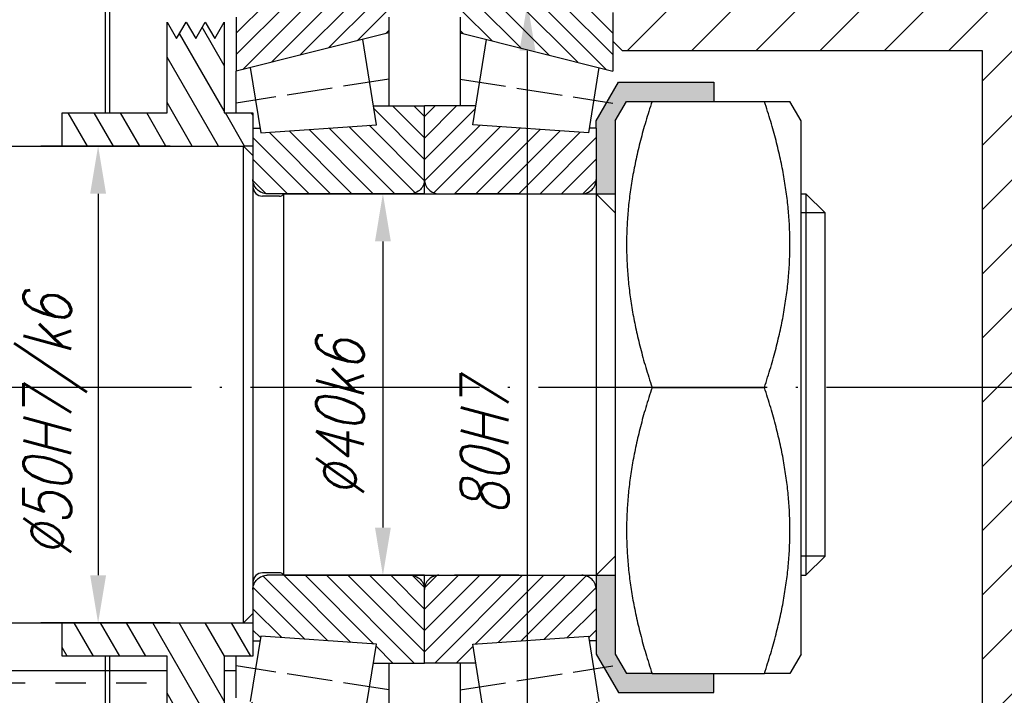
# Model space of a CAD drawing. Header units: millimetres. Extents: x -1 to 1188, y 0 to 841.
# Tile 19 of 32: x 338 to 390, y 474 to 509. Entities that reach past the tile are written whole.
import ezdxf

# ---------------------------------------------------------------- set-up
doc = ezdxf.new("R2010")
doc.units = ezdxf.units.MM
doc.linetypes.add('ACAD_ISO02W100', pattern=[15, 12, -3])
doc.linetypes.add('DuongTam', pattern=[30, 24, -3, 0, -3])
for name, color, linetype in [('DuongTam', 3, 'DuongTam'), ('KichThuoc', 6, 'Continuous'), ('Lien_Dam', 7, 'Continuous'), ('Lien_Manh', 5, 'Continuous'), ('MatCat', 1, 'Continuous')]:
    doc.layers.add(name, color=color, linetype=linetype)
doc.styles.add('CKT', font='Vnsimple.shx', dxfattribs={"width": 0.8, "oblique": 15, "height": 2.5})

msp = doc.modelspace()

# ---------------------------------------------------------------- hatches: boundary and pattern name
at = {"layer": 'Lien_Dam'}
h = msp.add_hatch(color=256, dxfattribs=at)
edge = h.paths.add_edge_path()
edge.add_line((369.4019, 503.96405), (369.99368, 504.98905))
edge.add_spline(control_points=[(369.99368, 504.98905), (369.99368, 504.98905), (371.33343, 504.98905)], knot_values=[1.75265421, 1.75265421, 1.75265421, 3.50530841, 3.50530841, 3.50530841], weights=[1.07735027, 1.07735027, 1], degree=2, periodic=0)
edge.add_line((371.33343, 504.98905), (374.57099, 504.98905))
edge.add_line((374.57099, 504.98905), (374.57099, 505.98905))
edge.add_line((374.57099, 505.98905), (369.57099, 505.98905))
edge.add_line((369.57099, 505.98905), (368.40185, 503.96405))
edge.add_line((368.40185, 503.96405), (368.40185, 503.58026))
edge.add_line((368.40185, 503.58026), (368.40185, 500.14433))
edge.add_line((368.40185, 500.14433), (369.27685, 500.14433))
edge.add_line((369.27685, 500.14433), (369.4019, 500.14433))
edge.add_line((369.4019, 500.14433), (369.4019, 503.96405))
edge = h.paths.add_edge_path()
edge.add_line((369.4019, 480.14433), (368.40185, 480.14433))
edge.add_line((368.40185, 480.14433), (368.40185, 476.70839))
edge.add_line((368.40185, 476.70839), (368.40185, 476.01405))
edge.add_line((368.40185, 476.01405), (369.57099, 473.98905))
edge.add_line((369.57099, 473.98905), (374.57099, 473.98905))
edge.add_line((374.57099, 473.98905), (374.57099, 474.98905))
edge.add_line((374.57099, 474.98905), (371.33343, 474.98905))
edge.add_spline(control_points=[(371.33343, 474.98905), (369.99368, 474.98905), (369.99368, 474.98905)], knot_values=[0, 0, 0, 1.75265421, 1.75265421, 1.75265421], weights=[1, 1.07735027, 1.07735027], degree=2, periodic=0)
edge.add_line((369.99368, 474.98905), (369.4019, 476.01405))
edge.add_line((369.4019, 476.01405), (369.4019, 480.14433))
at = {"layer": 'MatCat'}
h = msp.add_hatch(dxfattribs=at)
h.set_pattern_fill('ANSI31', color=256, scale=0.75, style=0)
h.set_pattern_definition([(45, (387.282, 524.8932), (-1.6838, 1.6838), [])])
h.paths.add_polyline_path([(389.65185, 523.39433), (389.65185, 527.14433), (384.65185, 527.14433), (384.65185, 523.39433)])
h.paths.add_polyline_path([(389.65185, 456.89433), (384.65185, 456.89433), (384.65185, 453.14433), (389.65185, 453.14433)])
edge = h.paths.add_edge_path()
edge.add_spline(control_points=[(394.65185, 512.02629), (394.65185, 512.14971), (394.62296, 512.29496), (394.52851, 512.523), (394.44623, 512.64613), (394.28794, 512.80442), (394.19378, 512.87336), (394.09907, 512.92072)], knot_values=[0.08783358, 0.08783358, 0.08783358, 0.08783358, 0.16188171, 0.16188171, 0.23592984, 0.23592984, 0.29619252, 0.29619252, 0.29619252, 0.29619252], degree=3, periodic=0)
edge.add_line((394.09907, 512.92072), (390.20464, 514.86793))
edge.add_spline(control_points=[(390.20464, 514.86793), (390.10992, 514.91529), (390.01577, 514.98424), (389.85748, 515.14252), (389.7752, 515.26566), (389.68075, 515.4937), (389.65185, 515.63895), (389.65185, 515.76236)], knot_values=[0.29619252, 0.29619252, 0.29619252, 0.29619252, 0.3564552, 0.3564552, 0.43050333, 0.43050333, 0.50455146, 0.50455146, 0.50455146, 0.50455146], degree=3, periodic=0)
edge.add_line((389.65185, 515.76236), (389.65185, 517.89433))
edge.add_line((389.65185, 517.89433), (384.65185, 517.89433))
edge.add_line((384.65185, 517.89433), (384.65185, 510.14433))
edge.add_line((384.65185, 510.14433), (384.65185, 509.64433))
edge.add_line((384.65185, 509.64433), (383.65185, 509.64433))
edge.add_line((383.65185, 509.64433), (383.65185, 510.14433))
edge.add_line((383.65185, 510.14433), (369.77685, 510.14433))
edge.add_line((369.77685, 510.14433), (369.27685, 509.64433))
edge.add_line((369.27685, 509.64433), (369.27685, 508.14433))
edge.add_line((369.27685, 508.14433), (369.77685, 507.64433))
edge.add_line((369.77685, 507.64433), (388.65185, 507.64433))
edge.add_line((388.65185, 507.64433), (388.65185, 489.99843))
edge.add_line((388.65185, 489.99843), (394.65185, 489.99843))
edge.add_line((394.65185, 489.99843), (394.65185, 512.02629))
edge = h.paths.add_edge_path()
edge.add_line((388.65185, 472.64433), (369.77685, 472.64433))
edge.add_line((369.77685, 472.64433), (369.27685, 472.14433))
edge.add_line((369.27685, 472.14433), (369.27685, 470.64433))
edge.add_line((369.27685, 470.64433), (369.77685, 470.14433))
edge.add_line((369.77685, 470.14433), (383.65185, 470.14433))
edge.add_line((383.65185, 470.14433), (383.65185, 470.64433))
edge.add_line((383.65185, 470.64433), (384.65185, 470.64433))
edge.add_line((384.65185, 470.64433), (384.65185, 462.39432))
edge.add_line((384.65185, 462.39432), (389.65185, 462.39432))
edge.add_line((389.65185, 462.39432), (389.65185, 463.30182))
edge.add_line((389.65185, 463.30182), (389.65185, 464.52629))
edge.add_spline(control_points=[(389.65185, 464.52629), (389.65185, 464.64971), (389.68075, 464.79496), (389.7752, 465.023), (389.85748, 465.14614), (390.01577, 465.30442), (390.10992, 465.37336), (390.20464, 465.42072)], knot_values=[0.68021862, 0.68021862, 0.68021862, 0.68021862, 0.75426675, 0.75426675, 0.82831488, 0.82831488, 0.88857756, 0.88857756, 0.88857756, 0.88857756], degree=3, periodic=0)
edge.add_line((390.20464, 465.42072), (394.09907, 467.36794))
edge.add_spline(control_points=[(394.09907, 467.36794), (394.19378, 467.41529), (394.28794, 467.48424), (394.44623, 467.64252), (394.52851, 467.76566), (394.62296, 467.9937), (394.65185, 468.13895), (394.65185, 468.26236)], knot_values=[0.88857756, 0.88857756, 0.88857756, 0.88857756, 0.94884024, 0.94884024, 1.02288837, 1.02288837, 1.09693651, 1.09693651, 1.09693651, 1.09693651], degree=3, periodic=0)
edge.add_line((394.65185, 468.26236), (394.65185, 489.99843))
edge.add_line((394.65185, 489.99843), (388.65185, 489.99843))
edge.add_line((388.65185, 489.99843), (388.65185, 472.64433))
h = msp.add_hatch(dxfattribs=at)
h.set_pattern_fill('ANSI31', color=256, scale=0.25, style=0)
h.set_pattern_definition([(45, (22.815, 6e-14), (-0.561266, 0.561266), [])])
edge = h.paths.add_edge_path()
edge.add_spline(control_points=[(350.27685, 510.14433), (350.18429, 510.14433), (350.07536, 510.12266), (349.90433, 510.05182), (349.81197, 509.99011), (349.68107, 509.85921), (349.61937, 509.76686), (349.54852, 509.59583), (349.52685, 509.48689), (349.52685, 509.39433)], knot_values=[-0.22214439, -0.22214439, -0.22214439, -0.22214439, -0.16660829, -0.16660829, -0.1110722, -0.1110722, -0.0555361, -0.0555361, 0, 0, 0, 0], degree=3, periodic=0)
edge.add_line((349.52685, 509.39433), (349.52685, 506.57688))
edge.add_line((349.52685, 506.57688), (357.52685, 508.57684))
edge.add_line((357.52685, 508.57684), (357.52685, 509.39433))
edge.add_spline(control_points=[(357.52685, 509.39433), (357.52685, 509.48689), (357.50518, 509.59583), (357.43434, 509.76686), (357.37263, 509.85921), (357.24173, 509.99011), (357.14938, 510.05182), (356.97835, 510.12266), (356.86941, 510.14433), (356.77685, 510.14433)], knot_values=[0, 0, 0, 0, 0.0555361, 0.0555361, 0.1110722, 0.1110722, 0.16660829, 0.16660829, 0.22214439, 0.22214439, 0.22214439, 0.22214439], degree=3, periodic=0)
edge.add_line((356.77685, 510.14433), (350.27685, 510.14433))
edge = h.paths.add_edge_path()
edge.add_spline(control_points=[(356.77685, 470.14433), (356.86941, 470.14433), (356.97835, 470.166), (357.14938, 470.23684), (357.24173, 470.29855), (357.37263, 470.42945), (357.43434, 470.5218), (357.50518, 470.69283), (357.52685, 470.80177), (357.52685, 470.89433)], knot_values=[-0.22214439, -0.22214439, -0.22214439, -0.22214439, -0.16660829, -0.16660829, -0.1110722, -0.1110722, -0.0555361, -0.0555361, 0, 0, 0, 0], degree=3, periodic=0)
edge.add_line((357.52685, 470.89433), (357.52685, 471.71181))
edge.add_line((357.52685, 471.71181), (349.52685, 473.71178))
edge.add_line((349.52685, 473.71178), (349.52685, 470.89433))
edge.add_spline(control_points=[(349.52685, 470.89433), (349.52685, 470.80177), (349.54852, 470.69283), (349.61937, 470.5218), (349.68107, 470.42945), (349.81197, 470.29855), (349.90433, 470.23684), (350.07536, 470.166), (350.18429, 470.14433), (350.27685, 470.14433)], knot_values=[0, 0, 0, 0, 0.0555361, 0.0555361, 0.1110722, 0.1110722, 0.16660829, 0.16660829, 0.22214439, 0.22214439, 0.22214439, 0.22214439], degree=3, periodic=0)
edge.add_line((350.27685, 470.14433), (356.77685, 470.14433))
h = msp.add_hatch(dxfattribs=at)
h.set_pattern_fill('ANSI31', color=256, scale=0.25, style=0)
h.set_pattern_definition([(135, (695.9887, 6e-14), (0.561266, 0.561266), [])])
edge = h.paths.add_edge_path()
edge.add_spline(control_points=[(368.52685, 510.14433), (368.61941, 510.14433), (368.72835, 510.12266), (368.89938, 510.05182), (368.99173, 509.99011), (369.12263, 509.85921), (369.18434, 509.76686), (369.25518, 509.59583), (369.27685, 509.48689), (369.27685, 509.39433)], knot_values=[-0.22214439, -0.22214439, -0.22214439, -0.22214439, -0.16660829, -0.16660829, -0.1110722, -0.1110722, -0.0555361, -0.0555361, 0, 0, 0, 0], degree=3, periodic=0)
edge.add_line((369.27685, 509.39433), (369.27685, 506.57688))
edge.add_line((369.27685, 506.57688), (361.27685, 508.57684))
edge.add_line((361.27685, 508.57684), (361.27685, 509.39433))
edge.add_spline(control_points=[(361.27685, 509.39433), (361.27685, 509.48689), (361.29852, 509.59583), (361.36937, 509.76686), (361.43107, 509.85921), (361.56197, 509.99011), (361.65433, 510.05182), (361.82536, 510.12266), (361.93429, 510.14433), (362.02685, 510.14433)], knot_values=[0, 0, 0, 0, 0.0555361, 0.0555361, 0.1110722, 0.1110722, 0.16660829, 0.16660829, 0.22214439, 0.22214439, 0.22214439, 0.22214439], degree=3, periodic=0)
edge.add_line((362.02685, 510.14433), (368.52685, 510.14433))
edge = h.paths.add_edge_path()
edge.add_spline(control_points=[(362.02685, 470.14433), (361.93429, 470.14433), (361.82536, 470.166), (361.65433, 470.23684), (361.56197, 470.29855), (361.43107, 470.42945), (361.36937, 470.5218), (361.29852, 470.69283), (361.27685, 470.80177), (361.27685, 470.89433)], knot_values=[-0.22214439, -0.22214439, -0.22214439, -0.22214439, -0.16660829, -0.16660829, -0.1110722, -0.1110722, -0.0555361, -0.0555361, 0, 0, 0, 0], degree=3, periodic=0)
edge.add_line((361.27685, 470.89433), (361.27685, 471.71181))
edge.add_line((361.27685, 471.71181), (369.27685, 473.71178))
edge.add_line((369.27685, 473.71178), (369.27685, 470.89433))
edge.add_spline(control_points=[(369.27685, 470.89433), (369.27685, 470.80177), (369.25518, 470.69283), (369.18434, 470.5218), (369.12263, 470.42945), (368.99173, 470.29855), (368.89938, 470.23684), (368.72835, 470.166), (368.61941, 470.14433), (368.52685, 470.14433)], knot_values=[0, 0, 0, 0, 0.0555361, 0.0555361, 0.1110722, 0.1110722, 0.16660829, 0.16660829, 0.22214439, 0.22214439, 0.22214439, 0.22214439], degree=3, periodic=0)
edge.add_line((368.52685, 470.14433), (362.02685, 470.14433))
h = msp.add_hatch(dxfattribs=at)
h.set_pattern_fill('ANSI31', color=256, scale=0.375, angle=75, style=0)
h.set_pattern_definition([(120, (-79.5174, -34.5795), (-1.0311115, -0.5953125), [])])
h.paths.add_polyline_path([(350.40185, 504.39433), (350.40185, 502.64433), (349.90185, 502.64433), (342.90185, 502.64433), (342.65185, 502.64433), (340.40185, 502.64433), (340.40185, 504.39433), (342.65185, 504.39433), (342.90185, 504.39433), (345.90185, 504.39433), (345.90185, 509.14433), (346.40185, 508.2783), (346.90185, 509.14433), (347.40185, 508.2783), (347.90185, 509.14433), (348.40185, 508.2783), (348.90185, 509.14433), (348.90185, 504.39433)])
h.paths.add_polyline_path([(350.40185, 477.64433), (350.40185, 475.89433), (348.90185, 475.89433), (348.90185, 471.14433), (348.40185, 472.01035), (347.90185, 471.14433), (347.40185, 472.01035), (346.90185, 471.14433), (346.40185, 472.01035), (345.90185, 471.14433), (345.90185, 475.89433), (342.90185, 475.89433), (342.65185, 475.89433), (340.40185, 475.89433), (340.40185, 477.64433), (342.65185, 477.64433), (342.90185, 477.64433), (349.90185, 477.64433)])
h = msp.add_hatch(dxfattribs=at)
h.set_pattern_fill('ANSI31', color=256, scale=0.25, angle=90, style=0)
h.set_pattern_definition([(135, (22.815, 6e-14), (-0.561266, -0.561266), [])])
edge = h.paths.add_edge_path()
edge.add_spline(control_points=[(359.40185, 479.39433), (359.40185, 479.48689), (359.38018, 479.59583), (359.30934, 479.76686), (359.24763, 479.85921), (359.11673, 479.99011), (359.02438, 480.05182), (358.85367, 480.12253), (358.74523, 480.14417), (358.6529, 480.14433)], knot_values=[-0.44408071, -0.44408071, -0.44408071, -0.44408071, -0.38854461, -0.38854461, -0.33300851, -0.33300851, -0.27747241, -0.27747241, -0.22214439, -0.22214439, -0.22214439, -0.22214439], degree=3, periodic=0)
edge.add_line((358.6529, 480.14433), (351.15081, 480.14433))
edge.add_spline(control_points=[(351.15081, 480.14433), (351.05848, 480.14417), (350.95004, 480.12253), (350.77933, 480.05182), (350.68697, 479.99011), (350.55607, 479.85921), (350.49437, 479.76686), (350.42352, 479.59583), (350.40185, 479.48689), (350.40185, 479.39433)], knot_values=[0.22214439, 0.22214439, 0.22214439, 0.22214439, 0.27747241, 0.27747241, 0.33300851, 0.33300851, 0.38854461, 0.38854461, 0.44408071, 0.44408071, 0.44408071, 0.44408071], degree=3, periodic=0)
edge.add_line((350.40185, 479.39433), (350.40185, 476.70839))
edge.add_line((350.40185, 476.70839), (350.76933, 476.70839))
edge.add_line((350.76933, 476.70839), (350.8085, 476.9547))
edge.add_line((350.8085, 476.9547), (356.87342, 476.52677))
edge.add_line((356.87342, 476.52677), (356.71675, 475.54155))
edge.add_line((356.71675, 475.54155), (359.40185, 475.54155))
edge.add_line((359.40185, 475.54155), (359.40185, 479.39433))
edge = h.paths.add_edge_path()
edge.add_line((359.40185, 504.74711), (356.71675, 504.74711))
edge.add_line((356.71675, 504.74711), (356.87342, 503.76189))
edge.add_line((356.87342, 503.76189), (350.8085, 503.33396))
edge.add_line((350.8085, 503.33396), (350.76933, 503.58026))
edge.add_line((350.76933, 503.58026), (350.40185, 503.58026))
edge.add_line((350.40185, 503.58026), (350.40185, 500.89433))
edge.add_spline(control_points=[(350.40185, 500.89433), (350.40185, 500.80177), (350.42352, 500.69283), (350.49437, 500.5218), (350.55607, 500.42945), (350.68697, 500.29855), (350.77933, 500.23684), (350.95012, 500.16609), (351.05869, 500.14445), (351.15109, 500.14433)], knot_values=[-0.44413591, -0.44413591, -0.44413591, -0.44413591, -0.38859981, -0.38859981, -0.33306371, -0.33306371, -0.27752761, -0.27752761, -0.22214439, -0.22214439, -0.22214439, -0.22214439], degree=3, periodic=0)
edge.add_line((351.15109, 500.14433), (358.65262, 500.14433))
edge.add_spline(control_points=[(358.65262, 500.14433), (358.74501, 500.14445), (358.85359, 500.16609), (359.02438, 500.23684), (359.11673, 500.29855), (359.24763, 500.42945), (359.30934, 500.5218), (359.38018, 500.69283), (359.40185, 500.80177), (359.40185, 500.89433)], knot_values=[0.22214439, 0.22214439, 0.22214439, 0.22214439, 0.27752761, 0.27752761, 0.33306371, 0.33306371, 0.38859981, 0.38859981, 0.44413591, 0.44413591, 0.44413591, 0.44413591], degree=3, periodic=0)
edge.add_line((359.40185, 500.89433), (359.40185, 504.74711))
h = msp.add_hatch(dxfattribs=at)
h.set_pattern_fill('ANSI31', color=256, scale=0.25, angle=90, style=0)
h.set_pattern_definition([(45, (695.9887, 6e-14), (0.561266, -0.561266), [])])
edge = h.paths.add_edge_path()
edge.add_spline(control_points=[(359.40185, 479.39433), (359.40185, 479.48689), (359.42352, 479.59583), (359.49437, 479.76686), (359.55607, 479.85921), (359.68697, 479.99011), (359.77933, 480.05182), (359.95004, 480.12253), (360.05848, 480.14417), (360.15081, 480.14433)], knot_values=[-0.44408071, -0.44408071, -0.44408071, -0.44408071, -0.38854461, -0.38854461, -0.33300851, -0.33300851, -0.27747241, -0.27747241, -0.22214439, -0.22214439, -0.22214439, -0.22214439], degree=3, periodic=0)
edge.add_line((360.15081, 480.14433), (367.6529, 480.14433))
edge.add_spline(control_points=[(367.6529, 480.14433), (367.74523, 480.14417), (367.85367, 480.12253), (368.02438, 480.05182), (368.11673, 479.99011), (368.24763, 479.85921), (368.30934, 479.76686), (368.38018, 479.59583), (368.40185, 479.48689), (368.40185, 479.39433)], knot_values=[0.22214439, 0.22214439, 0.22214439, 0.22214439, 0.27747241, 0.27747241, 0.33300851, 0.33300851, 0.38854461, 0.38854461, 0.44408071, 0.44408071, 0.44408071, 0.44408071], degree=3, periodic=0)
edge.add_line((368.40185, 479.39433), (368.40185, 476.70839))
edge.add_line((368.40185, 476.70839), (368.03437, 476.70839))
edge.add_line((368.03437, 476.70839), (367.9952, 476.9547))
edge.add_line((367.9952, 476.9547), (361.93028, 476.52677))
edge.add_line((361.93028, 476.52677), (362.08696, 475.54155))
edge.add_line((362.08696, 475.54155), (359.40185, 475.54155))
edge.add_line((359.40185, 475.54155), (359.40185, 479.39433))
edge = h.paths.add_edge_path()
edge.add_line((359.40185, 504.74711), (362.08696, 504.74711))
edge.add_line((362.08696, 504.74711), (361.93028, 503.76189))
edge.add_line((361.93028, 503.76189), (367.9952, 503.33396))
edge.add_line((367.9952, 503.33396), (368.03437, 503.58026))
edge.add_line((368.03437, 503.58026), (368.40185, 503.58026))
edge.add_line((368.40185, 503.58026), (368.40185, 500.89433))
edge.add_spline(control_points=[(368.40185, 500.89433), (368.40185, 500.80177), (368.38018, 500.69283), (368.30934, 500.5218), (368.24763, 500.42945), (368.11673, 500.29855), (368.02438, 500.23684), (367.85359, 500.16609), (367.74501, 500.14445), (367.65262, 500.14433)], knot_values=[-0.44413591, -0.44413591, -0.44413591, -0.44413591, -0.38859981, -0.38859981, -0.33306371, -0.33306371, -0.27752761, -0.27752761, -0.22214439, -0.22214439, -0.22214439, -0.22214439], degree=3, periodic=0)
edge.add_line((367.65262, 500.14433), (360.15109, 500.14433))
edge.add_spline(control_points=[(360.15109, 500.14433), (360.05869, 500.14445), (359.95012, 500.16609), (359.77933, 500.23684), (359.68697, 500.29855), (359.55607, 500.42945), (359.49437, 500.5218), (359.42352, 500.69283), (359.40185, 500.80177), (359.40185, 500.89433)], knot_values=[0.22214439, 0.22214439, 0.22214439, 0.22214439, 0.27752761, 0.27752761, 0.33306371, 0.33306371, 0.38859981, 0.38859981, 0.44413591, 0.44413591, 0.44413591, 0.44413591], degree=3, periodic=0)
edge.add_line((359.40185, 500.89433), (359.40185, 504.74711))
h = msp.add_hatch(dxfattribs=at)
h.set_pattern_fill('DASH', color=256, scale=0.5, style=0)
h.set_pattern_definition([(0, (284.4878, 472.9203), (1.5875, 1.5875), [1.5875, -1.5875])])
h.paths.add_polyline_path([(293.04855, 475.14433), (225.25516, 475.14433), (225.25516, 469.89433), (293.04855, 469.89433)], flags=17)
h.paths.add_polyline_path([(296.59726, 475.14433), (293.04855, 475.14433), (293.04855, 469.89433), (294.68641, 469.89433)], flags=17)
h.paths.add_polyline_path([(293.04855, 469.89433), (225.25516, 469.89433), (225.25516, 465.39433), (293.04855, 465.39433)], flags=17)
h.paths.add_polyline_path([(294.68641, 469.89433), (293.04855, 469.89433), (293.04855, 465.39433)], flags=17)
h.paths.add_polyline_path([(225.25516, 475.14433), (221.70645, 475.14433), (223.61729, 469.89433), (225.25516, 469.89433)], flags=17)
h.paths.add_polyline_path([(225.25516, 469.89433), (223.61729, 469.89433), (225.25516, 465.39433)], flags=17)
h.paths.add_polyline_path([(304.15185, 466.7053), (301.15185, 466.7053), (301.15185, 462.14433, 0.41421356), (301.65185, 461.64433), (303.65185, 461.64433, 0.41421356), (304.15185, 462.14433)], flags=17)
edge = h.paths.add_edge_path()
edge.add_line((350.15185, 460.42425), (350.15185, 465.14433))
edge.add_line((350.15185, 465.14433), (345.15185, 465.14433))
edge.add_line((345.15185, 465.14433), (342.65185, 467.64433))
edge.add_line((342.65185, 467.64433), (342.65185, 469.89433))
edge.add_line((342.65185, 469.89433), (342.65185, 475.14433))
edge.add_line((342.65185, 475.14433), (304.15185, 475.14433))
edge.add_line((304.15185, 475.14433), (304.15185, 462.14433))
edge.add_arc((303.65185, 462.14433), 0.5, -90, 0, ccw=False)
edge.add_line((303.65185, 461.64433), (301.65185, 461.64433))
edge.add_arc((301.65185, 462.14433), 0.5, 180, 270, ccw=False)
edge.add_line((301.15185, 462.14433), (301.15185, 475.14433))
edge.add_line((301.15185, 475.14433), (296.59726, 475.14433))
edge.add_line((296.59726, 475.14433), (293.04855, 465.39433))
edge.add_line((293.04855, 465.39433), (225.25516, 465.39433))
edge.add_line((225.25516, 465.39433), (221.70645, 475.14433))
edge.add_line((221.70645, 475.14433), (170.65185, 475.14433))
edge.add_line((170.65185, 475.14433), (170.65185, 469.89433))
edge.add_line((170.65185, 469.89433), (170.65185, 467.64433))
edge.add_line((170.65185, 467.64433), (168.15185, 465.14433))
edge.add_line((168.15185, 465.14433), (160.65185, 465.14433))
edge.add_line((160.65185, 465.14433), (160.65185, 460.05458))
edge.add_spline(control_points=[(160.65185, 460.05458), (160.65185, 459.90032), (160.63663, 459.73184), (160.571, 459.40188), (160.52059, 459.2404), (160.40252, 458.95535), (160.32398, 458.80552), (160.13707, 458.52579), (160.0287, 458.3959), (159.81054, 458.17773), (159.68064, 458.06936), (159.4953, 457.94552), (159.44882, 457.91663), (159.40185, 457.88952)], knot_values=[2.22144389, 2.22144389, 2.22144389, 2.22144389, 2.31400406, 2.31400406, 2.40656422, 2.40656422, 2.49912438, 2.49912438, 2.59168455, 2.59168455, 2.68424471, 2.68424471, 2.71434026, 2.71434026, 2.71434026, 2.71434026], degree=3, periodic=0)
edge.add_line((159.40185, 457.88952), (149.40185, 452.11602))
edge.add_spline(control_points=[(149.40185, 452.11602), (149.37695, 452.10164), (149.35218, 452.08676), (149.32763, 452.07143)], knot_values=[1.72854753, 1.72854753, 1.72854753, 1.72854753, 1.74450471, 1.74450471, 1.74450471, 1.74450471], degree=3, periodic=0)
edge.add_line((149.32763, 452.07143), (370.10115, 450.14477))
edge.add_spline(control_points=[(370.10115, 450.14477), (370.06834, 450.30515), (370.01901, 450.46181), (369.90252, 450.74304), (369.82398, 450.89287), (369.63707, 451.1726), (369.5287, 451.30249), (369.31054, 451.52066), (369.18064, 451.62903), (368.90092, 451.81594), (368.75109, 451.89447), (368.57562, 451.96716), (368.54167, 451.98039), (368.5069, 451.99304)], knot_values=[0.83551799, 0.83551799, 0.83551799, 0.83551799, 0.92560162, 0.92560162, 1.01816178, 1.01816178, 1.11072195, 1.11072195, 1.20328211, 1.20328211, 1.29584227, 1.29584227, 1.31723922, 1.31723922, 1.31723922, 1.31723922], degree=3, periodic=0)
edge.add_line((368.5069, 451.99304), (351.7968, 458.07502))
edge.add_spline(control_points=[(351.7968, 458.07502), (351.76204, 458.08768), (351.72809, 458.10091), (351.55262, 458.17359), (351.40279, 458.25212), (351.12307, 458.43903), (350.99317, 458.5474), (350.775, 458.76557), (350.66663, 458.89546), (350.47973, 459.17519), (350.40119, 459.32502), (350.28312, 459.61007), (350.23271, 459.77155), (350.16707, 460.10151), (350.15185, 460.26999), (350.15185, 460.42425)], knot_values=[0.16372337, 0.16372337, 0.16372337, 0.16372337, 0.18512032, 0.18512032, 0.27768049, 0.27768049, 0.37024065, 0.37024065, 0.46280081, 0.46280081, 0.55536097, 0.55536097, 0.64792114, 0.64792114, 0.7404813, 0.7404813, 0.7404813, 0.7404813], degree=3, periodic=0)
h.paths.add_polyline_path([(342.90185, 475.14433), (342.65185, 475.14433), (342.65185, 469.89433), (342.90185, 470.14433)], flags=17)
edge = h.paths.add_edge_path(flags=17)
edge.add_line((345.90185, 475.14433), (342.90185, 475.14433))
edge.add_line((342.90185, 475.14433), (342.90185, 470.14433))
edge.add_line((342.90185, 470.14433), (350.27685, 470.14433))
edge.add_spline(control_points=[(350.27685, 470.14433), (350.18429, 470.14433), (350.07536, 470.166), (349.90433, 470.23684), (349.81197, 470.29855), (349.68107, 470.42945), (349.61937, 470.5218), (349.54852, 470.69283), (349.52685, 470.80177), (349.52685, 470.89433)], knot_values=[0, 0, 0, 0, 0.0555361, 0.0555361, 0.11107219, 0.11107219, 0.16660829, 0.16660829, 0.22214439, 0.22214439, 0.22214439, 0.22214439], degree=3, periodic=0)
edge.add_line((349.52685, 470.89433), (349.52685, 473.71178))
edge.add_line((349.52685, 473.71178), (349.52685, 475.14433))
edge.add_line((349.52685, 475.14433), (348.90185, 475.14433))
edge.add_line((348.90185, 475.14433), (348.90185, 471.14433))
edge.add_line((348.90185, 471.14433), (348.40185, 472.01035))
edge.add_line((348.40185, 472.01035), (347.90185, 471.14433))
edge.add_line((347.90185, 471.14433), (347.40185, 472.01035))
edge.add_line((347.40185, 472.01035), (346.90185, 471.14433))
edge.add_line((346.90185, 471.14433), (346.40185, 472.01035))
edge.add_line((346.40185, 472.01035), (345.90185, 471.14433))
edge.add_line((345.90185, 471.14433), (345.90185, 475.14433))
edge = h.paths.add_edge_path(flags=17)
edge.add_line((170.40185, 475.14433), (162.15185, 475.14433))
edge.add_line((162.15185, 475.14433), (162.15185, 471.14433))
edge.add_line((162.15185, 471.14433), (161.65185, 472.01035))
edge.add_line((161.65185, 472.01035), (161.15185, 471.14433))
edge.add_line((161.15185, 471.14433), (160.65185, 472.01035))
edge.add_line((160.65185, 472.01035), (160.15185, 471.14433))
edge.add_line((160.15185, 471.14433), (159.65185, 472.01035))
edge.add_line((159.65185, 472.01035), (159.15185, 471.14433))
edge.add_line((159.15185, 471.14433), (159.15185, 475.14433))
edge.add_line((159.15185, 475.14433), (157.65185, 475.14433))
edge.add_line((157.65185, 475.14433), (157.65185, 473.40433))
edge.add_line((157.65185, 473.40433), (157.65185, 470.44433))
edge.add_spline(control_points=[(157.65185, 470.44433), (157.65185, 470.4073), (157.64319, 470.36373), (157.61485, 470.29532), (157.59017, 470.25838), (157.53781, 470.20602), (157.50086, 470.18133), (157.43245, 470.153), (157.38888, 470.14433), (157.35185, 470.14433)], knot_values=[-0.08885776, -0.08885776, -0.08885776, -0.08885776, -0.06664332, -0.06664332, -0.04442888, -0.04442888, -0.02221444, -0.02221444, 0, 0, 0, 0], degree=3, periodic=0)
edge.add_line((157.35185, 470.14433), (170.40185, 470.14433))
edge.add_line((170.40185, 470.14433), (170.40185, 475.14433))
h.paths.add_polyline_path([(170.65185, 475.14433), (170.40185, 475.14433), (170.40185, 470.14433), (170.65185, 469.89433)], flags=17)

# ---------------------------------------------------------------- linework, layer by layer
at = {"layer": 'DuongTam', "linetype": 'ACAD_ISO02W100', "ltscale": 0.2}
for p, q in [((357.52685, 506.15924), (349.52685, 504.88702)), ((361.27685, 506.15924), (369.27685, 504.88702)), ((357.52685, 474.12941), (349.52685, 475.40164)), ((361.27685, 474.12941), (369.27685, 475.40164))]:
    msp.add_line(p, q, dxfattribs=at)
at = {"layer": 'DuongTam', "ltscale": 0.5}
msp.add_line((93.57561, 489.99843), (402.95619, 489.99843), dxfattribs=at)
at = {"layer": 'KichThuoc'}
for p, q in [((364.79688, 472.64433), (364.79688, 507.64433)), ((346.06811, 502.64433), (339.28382, 502.64433)), ((342.28382, 500.14433), (342.28382, 480.14433)), ((355.27647, 500.14433), (360.21759, 500.14433)), ((364.33935, 500.14433), (360.97904, 500.14433)), ((357.21759, 497.64433), (357.21759, 482.64433)), ((355.27647, 480.14433), (360.21759, 480.14433)), ((364.33935, 480.14433), (360.97904, 480.14433)), ((346.06811, 477.64433), (339.28382, 477.64433))]:
    msp.add_line(p, q, dxfattribs=at)
for points in [[(364.38022, 507.64433), (365.21355, 507.64433), (364.79688, 510.14433)], [(341.86715, 500.14433), (342.70048, 500.14433), (342.28382, 502.64433)], [(356.80093, 497.64433), (357.63426, 497.64433), (357.21759, 500.14433)], [(356.80093, 482.64433), (357.63426, 482.64433), (357.21759, 480.14433)], [(341.86715, 480.14433), (342.70048, 480.14433), (342.28382, 477.64433)]]:
    msp.add_solid(points, dxfattribs=at)
at = {"layer": 'Lien_Dam'}
for p, q in [((342.65185, 510.39433), (342.65185, 504.39433)), ((342.90185, 504.39433), (342.90185, 510.14433)), ((369.27685, 509.64433), (369.27685, 506.57688)), ((345.90185, 509.14433), (346.40185, 508.2783)), ((345.90185, 504.39433), (345.90185, 509.14433)), ((346.40185, 508.2783), (346.90185, 509.14433)), ((346.90185, 509.14433), (347.40185, 508.2783)), ((347.40185, 508.2783), (347.90185, 509.14433)), ((347.90185, 509.14433), (348.40185, 508.2783)), ((348.40185, 508.2783), (348.90185, 509.14433)), ((348.90185, 509.14433), (348.90185, 504.39433)), ((349.52685, 509.39433), (349.52685, 506.57688)), ((357.52685, 509.39433), (357.52685, 508.57684)), ((361.27685, 509.39433), (361.27685, 508.57684)), ((357.52685, 508.57684), (349.52685, 506.57688)), ((357.52685, 508.57684), (357.52685, 504.74711)), ((361.27685, 508.57684), (369.27685, 506.57688)), ((361.27685, 508.57684), (361.27685, 504.74711)), ((356.87342, 503.76189), (356.16197, 508.23563)), ((361.93028, 503.76189), (362.64174, 508.23563)), ((369.77685, 507.64433), (369.27685, 508.14433)), ((388.65185, 507.64433), (369.77685, 507.64433)), ((388.65185, 472.64433), (388.65185, 507.64433)), ((349.52685, 504.39433), (349.52685, 506.57688)), ((350.2635, 506.76104), (350.8085, 503.33396)), ((368.54021, 506.76104), (367.9952, 503.33396)), ((368.40185, 503.96405), (369.57099, 505.98905)), ((369.57099, 505.98905), (374.57099, 505.98905)), ((374.57099, 505.98905), (374.57099, 504.98905)), ((369.4019, 503.96405), (369.99368, 504.98905)), ((371.33343, 504.98905), (377.22037, 504.98905)), ((379.1519, 503.96405), (378.56011, 504.98905)), ((356.71675, 504.74711), (359.40185, 504.74711)), ((359.40185, 500.14433), (359.40185, 504.74711)), ((359.40185, 500.14433), (359.40185, 504.74711)), ((362.08696, 504.74711), (359.40185, 504.74711)), ((340.40185, 504.39433), (345.90185, 504.39433)), ((340.40185, 502.64433), (340.40185, 504.39433)), ((348.90185, 504.39433), (350.40185, 504.39433)), ((350.40185, 504.39433), (350.40185, 502.64433)), ((368.40185, 503.58026), (368.40185, 503.96405)), ((369.4019, 503.96405), (369.4019, 476.01405)), ((379.1519, 476.01405), (379.1519, 503.96405)), ((350.40185, 503.58026), (350.40185, 500.14433)), ((350.40185, 503.58026), (350.76933, 503.58026)), ((350.8085, 503.33396), (356.87342, 503.76189)), ((367.9952, 503.33396), (361.93028, 503.76189)), ((368.40185, 503.58026), (368.03437, 503.58026)), ((368.40185, 503.58026), (368.40185, 500.14433)), ((296.65185, 502.64433), (349.90185, 502.64433)), ((350.40185, 502.64433), (349.90185, 502.64433)), ((349.90185, 477.64433), (349.90185, 502.64433)), ((350.40185, 502.14433), (349.90185, 502.64433)), ((350.40185, 502.14433), (350.40185, 478.14433)), ((351.7983, 500.01933), (350.90185, 500.01933)), ((359.40185, 500.14433), (351.15109, 500.14433)), ((351.97508, 500.09255), (352.02685, 500.14433)), ((352.02685, 480.14433), (352.02685, 500.14433)), ((352.02685, 500.14433), (369.4019, 500.14433)), ((359.40185, 500.14433), (369.27685, 500.14433)), ((368.40185, 500.14433), (368.40185, 480.14433)), ((368.40185, 500.14433), (369.4019, 499.14433)), ((379.1519, 500.14433), (379.40185, 500.14433)), ((379.40185, 500.14433), (379.40185, 480.14433)), ((379.40185, 500.14433), (380.40185, 499.14433)), ((380.40185, 481.14433), (380.40185, 499.14433)), ((371.33343, 489.98905), (377.22037, 489.98905)), ((368.40185, 480.14433), (369.4019, 481.14433)), ((379.40185, 480.14433), (380.40185, 481.14433)), ((351.7983, 480.26933), (350.90185, 480.26933)), ((351.97508, 480.1961), (352.02685, 480.14433)), ((350.40185, 480.14433), (350.40185, 476.70839)), ((359.40185, 480.14433), (351.15081, 480.14433)), ((352.02685, 480.14433), (369.4019, 480.14433)), ((359.40185, 475.54155), (359.40185, 480.14433)), ((359.40185, 475.54155), (359.40185, 480.14433)), ((359.40185, 480.14433), (369.27685, 480.14433)), ((368.40185, 480.14433), (368.40185, 476.70839)), ((379.1519, 480.14433), (379.40185, 480.14433)), ((350.40185, 478.14433), (349.90185, 477.64433)), ((296.65185, 477.64433), (349.90185, 477.64433)), ((340.40185, 475.89433), (340.40185, 477.64433)), ((349.90185, 477.64433), (350.40185, 477.64433)), ((350.40185, 477.64433), (350.40185, 475.89433)), ((350.8085, 476.9547), (350.2635, 473.52762)), ((350.40185, 476.70839), (350.76933, 476.70839)), ((356.87342, 476.52677), (350.8085, 476.9547)), ((361.93028, 476.52677), (367.9952, 476.9547)), ((367.9952, 476.9547), (368.54021, 473.52762)), ((368.40185, 476.70839), (368.03437, 476.70839)), ((368.40185, 476.70839), (368.40185, 476.01405)), ((356.16197, 472.05303), (356.87342, 476.52677)), ((362.64174, 472.05303), (361.93028, 476.52677)), ((345.90185, 475.89433), (340.40185, 475.89433)), ((342.65185, 475.89433), (342.65185, 469.89433)), ((342.90185, 470.14433), (342.90185, 475.89433)), ((345.90185, 471.14433), (345.90185, 475.89433)), ((348.90185, 475.89433), (348.90185, 471.14433)), ((350.40185, 475.89433), (348.90185, 475.89433)), ((349.52685, 473.71178), (349.52685, 475.89433)), ((356.71675, 475.54155), (359.40185, 475.54155)), ((357.52685, 475.54155), (357.52685, 472.14433)), ((362.08696, 475.54155), (359.40185, 475.54155)), ((361.27685, 475.54155), (361.27685, 472.14433)), ((368.40185, 476.01405), (369.57099, 473.98905)), ((369.4019, 476.01405), (369.99368, 474.98905)), ((379.1519, 476.01405), (378.56011, 474.98905)), ((371.33343, 474.98905), (377.22037, 474.98905)), ((374.57099, 473.98905), (374.57099, 474.98905)), ((369.57099, 473.98905), (374.57099, 473.98905))]:
    msp.add_line(p, q, dxfattribs=at)
for centre, radius, start, end in [((350.90185, 500.51933), 0.5, 180, 270), ((351.7983, 500.26933), 0.25, 270, 315), ((350.90185, 479.76933), 0.5, 90, 180), ((351.7983, 480.01933), 0.25, 45, 90)]:
    msp.add_arc(centre, radius, start, end, dxfattribs=at)
for points, weights in [([(369.99368, 504.98905), (369.99368, 504.98905), (371.33343, 504.98905)], [1.07735026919, 1.07735026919, 1]), ([(371.33343, 504.98905), (368.83343, 497.48905), (371.33343, 489.98905)], [1, 1.15470053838, 1]), ([(377.22037, 504.98905), (378.56011, 504.98905), (378.56011, 504.98905)], [1, 1.07735026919, 1.07735026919]), ([(377.22037, 489.98905), (379.72037, 497.48905), (377.22037, 504.98905)], [1, 1.15470053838, 1]), ([(371.33343, 489.98905), (368.83343, 482.48905), (371.33343, 474.98905)], [1, 1.15470053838, 1]), ([(377.22037, 474.98905), (379.72037, 482.48905), (377.22037, 489.98905)], [1, 1.15470053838, 1]), ([(371.33343, 474.98905), (369.99368, 474.98905), (369.99368, 474.98905)], [1, 1.07735026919, 1.07735026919]), ([(378.56011, 474.98905), (378.56011, 474.98905), (377.22037, 474.98905)], [1.07735026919, 1.07735026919, 1])]:
    msp.add_rational_spline(points, weights, degree=2, dxfattribs=at)
for points, knots in [([(351.15185, 500.14433), (351.05929, 500.14433), (350.95036, 500.166), (350.77933, 500.23684), (350.68697, 500.29855), (350.55607, 500.42945), (350.49437, 500.5218), (350.42352, 500.69283), (350.40185, 500.80177), (350.40185, 500.89433)], [-0.44428879, -0.44428879, -0.44428879, -0.44428879, -0.388752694, -0.388752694, -0.333216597, -0.333216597, -0.277680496, -0.277680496, -0.222144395, -0.222144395, -0.222144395, -0.222144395]), ([(359.40185, 500.89433), (359.40185, 500.80177), (359.38018, 500.69283), (359.30934, 500.5218), (359.24763, 500.42945), (359.11673, 500.29855), (359.02438, 500.23684), (358.85335, 500.166), (358.74441, 500.14433), (358.65185, 500.14433)], [0.222144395, 0.222144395, 0.222144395, 0.222144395, 0.277680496, 0.277680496, 0.333216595, 0.333216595, 0.388752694, 0.388752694, 0.44428879, 0.44428879, 0.44428879, 0.44428879]), ([(359.40185, 500.89433), (359.40185, 500.80177), (359.42352, 500.69283), (359.49437, 500.5218), (359.55607, 500.42945), (359.68697, 500.29855), (359.77933, 500.23684), (359.95036, 500.166), (360.05929, 500.14433), (360.15185, 500.14433)], [0.222144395, 0.222144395, 0.222144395, 0.222144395, 0.277680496, 0.277680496, 0.333216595, 0.333216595, 0.388752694, 0.388752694, 0.44428879, 0.44428879, 0.44428879, 0.44428879]), ([(367.65185, 500.14433), (367.74441, 500.14433), (367.85335, 500.166), (368.02438, 500.23684), (368.11673, 500.29855), (368.24763, 500.42945), (368.30934, 500.5218), (368.38018, 500.69283), (368.40185, 500.80177), (368.40185, 500.89433)], [-0.44428879, -0.44428879, -0.44428879, -0.44428879, -0.388752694, -0.388752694, -0.333216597, -0.333216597, -0.277680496, -0.277680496, -0.222144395, -0.222144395, -0.222144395, -0.222144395]), ([(350.40185, 479.39433), (350.40185, 479.48689), (350.42352, 479.59583), (350.49437, 479.76686), (350.55607, 479.85921), (350.68697, 479.99011), (350.77933, 480.05182), (350.95036, 480.12266), (351.05929, 480.14433), (351.15185, 480.14433)], [0.222144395, 0.222144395, 0.222144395, 0.222144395, 0.277680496, 0.277680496, 0.333216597, 0.333216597, 0.388752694, 0.388752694, 0.44428879, 0.44428879, 0.44428879, 0.44428879]), ([(358.65185, 480.14433), (358.74441, 480.14433), (358.85335, 480.12266), (359.02438, 480.05182), (359.11673, 479.99011), (359.24763, 479.85921), (359.30934, 479.76686), (359.38018, 479.59583), (359.40185, 479.48689), (359.40185, 479.39433)], [-0.44428879, -0.44428879, -0.44428879, -0.44428879, -0.388752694, -0.388752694, -0.333216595, -0.333216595, -0.277680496, -0.277680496, -0.222144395, -0.222144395, -0.222144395, -0.222144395]), ([(360.15185, 480.14433), (360.05929, 480.14433), (359.95036, 480.12266), (359.77933, 480.05182), (359.68697, 479.99011), (359.55607, 479.85921), (359.49437, 479.76686), (359.42352, 479.59583), (359.40185, 479.48689), (359.40185, 479.39433)], [-0.44428879, -0.44428879, -0.44428879, -0.44428879, -0.388752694, -0.388752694, -0.333216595, -0.333216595, -0.277680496, -0.277680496, -0.222144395, -0.222144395, -0.222144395, -0.222144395]), ([(368.40185, 479.39433), (368.40185, 479.48689), (368.38018, 479.59583), (368.30934, 479.76686), (368.24763, 479.85921), (368.11673, 479.99011), (368.02438, 480.05182), (367.85335, 480.12266), (367.74441, 480.14433), (367.65185, 480.14433)], [0.222144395, 0.222144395, 0.222144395, 0.222144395, 0.277680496, 0.277680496, 0.333216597, 0.333216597, 0.388752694, 0.388752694, 0.44428879, 0.44428879, 0.44428879, 0.44428879])]:
    msp.add_open_spline(points, degree=3, knots=knots, dxfattribs=at)
at = {"layer": 'Lien_Manh'}
for p, q in [((380.40185, 499.14433), (379.1519, 499.14433)), ((380.40185, 481.14433), (379.1519, 481.14433)), ((304.15185, 475.14433), (345.90185, 475.14433)), ((348.90185, 475.14433), (349.52685, 475.14433))]:
    msp.add_line(p, q, dxfattribs=at)

# ---------------------------------------------------------------- texts
at = {"layer": 'KichThuoc', "char_height": 2.5, "attachment_point": 5, "rotation": 90, "style": 'CKT'}
for s, insert in [('\\A1;%%C50H7/k6', (340.03382, 487.9515)), ('\\A1;%%C40k6', (354.96759, 488.35021)), ('\\A1;80H7', (362.54688, 486.80945))]:
    msp.add_mtext(s, dxfattribs=dict(at, insert=insert))

doc.saveas('drawing.dxf')
